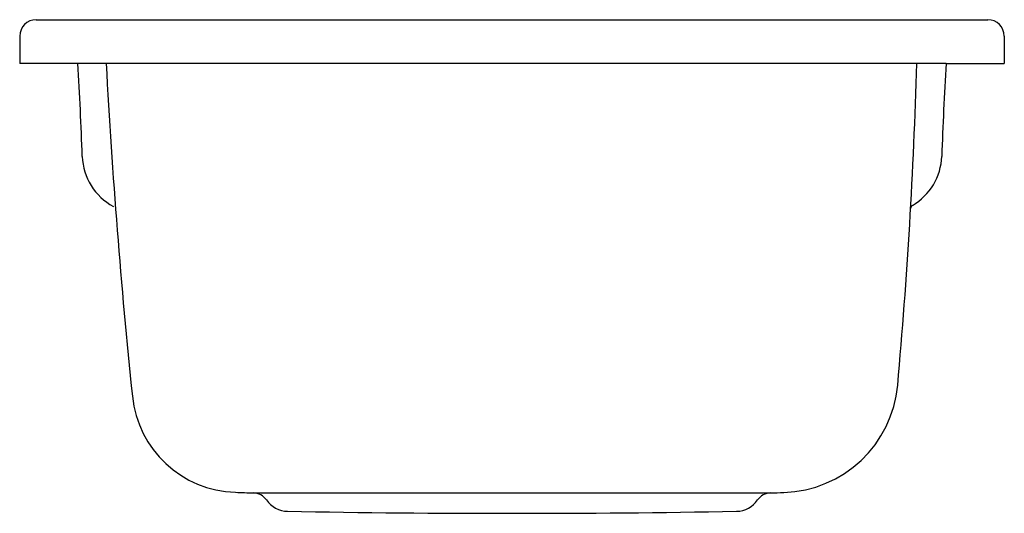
# Model space of a CAD drawing. Header units: millimetres. Extents: x -0.45 to 0.45, y 0 to 0.452.
import ezdxf

# ---------------------------------------------------------------- set-up
doc = ezdxf.new("R2010")
doc.units = ezdxf.units.MM
doc.layers.add('BLOCKS', color=3, linetype='Continuous')

msp = doc.modelspace()

# ---------------------------------------------------------------- linework, layer by layer
at = {"layer": 'BLOCKS'}
for p, q in [((-0.435, 0.4516), (0.43489, 0.45168)), ((-0.45011, 0.4366), (-0.45011, 0.4116)), ((0.45, 0.4366), (0.45, 0.4116)), ((0.45, 0.43654), (0.45, 0.4116)), ((-0.39697, 0.4116), (-0.45011, 0.4116)), ((0.39686, 0.4116), (-0.39697, 0.4116)), ((0.39686, 0.4116), (0.45, 0.4116)), ((-0.23637, 0.01871), (0.23635, 0.01867))]:
    msp.add_line(p, q, dxfattribs=at)
for centre, radius, start, end in [((-0.43497, 0.43654), 0.01514, 90.10619, 179.78406), ((0.43486, 0.43654), 0.01514, 0.21594, 89.89381), ((-3.18738, 0.23611, -0.01751), 2.79592, 1.85339, 3.59852), ((5.81953, 0.74524), 6.19958, 183.084984, 185.908292), ((-4.35517, 0.54346), 4.72693, 354.82819, 358.40147), ((3.18727, 0.23611, -0.01751), 2.79592, 176.40148, 178.14661), ((-0.33921, 0.32828, -0.01751), 0.05374, 181.85339, 241.93627), ((0.3391, 0.32828, -0.01751), 0.05374, 300.01111, 358.14661), ((0.36761, 0.27892), 0.00327, 120.01111, 178.04723), ((0.24494, 0.12698), 0.108, 271.80419, 354.89696), ((-0.24963, 0.11717), 0.098, 185.90829, 268.14286), ((-0.04934, 6.29454), 6.27862, 268.142862, 268.292958), ((-0.23682, 0.00371), 0.015, 34.57007, 88.29296), ((0.23679, 0.00367), 0.015, 91.6947, 145.35291), ((0.05066, 6.29454), 6.27862, 271.694702, 271.80419), ((-0.20471, 0.02585), 0.024, 214.57202, 268.63197), ((0.20471, 0.02585), 0.024, 271.36803, 325.35291), ((0, 11.36627), 11.36627, 268.965162, 271.034838)]:
    msp.add_arc(centre, radius, start, end, dxfattribs=at)

doc.saveas('drawing.dxf')
